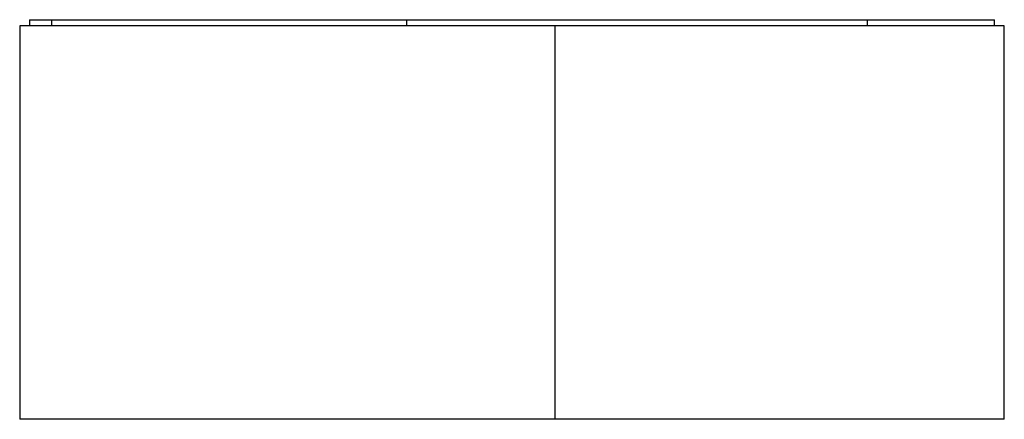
# Paper-space layout '_Front' of a CAD drawing. Header units: millimetres. Extents: x -250 to 250, y -200 to 3.
import ezdxf

# ---------------------------------------------------------------- set-up
doc = ezdxf.new("R2010")
doc.units = ezdxf.units.MM

psp = doc.layouts.new('_Front')

# ---------------------------------------------------------------- linework, layer by layer
at = {"color": 7, "linetype": 'Continuous', "lineweight": 25}
for p, q in [((-250, 0), (-250, -200)), ((250, 0), (-250, 0)), ((-245, 3.2), (-245, 0)), ((-245, 3.2), (245, 3.2)), ((-233.77, 3.2), (-233.77, 0)), ((-53.37, 0), (-53.37, 3.2)), ((21.79, 0), (21.79, -200)), ((180.4, 3.2), (180.4, 0)), ((245, 0), (245, 3.2)), ((250, -200), (250, 0)), ((250, -200), (-250, -200))]:
    psp.add_line(p, q, dxfattribs=at)

doc.saveas('drawing.dxf')
